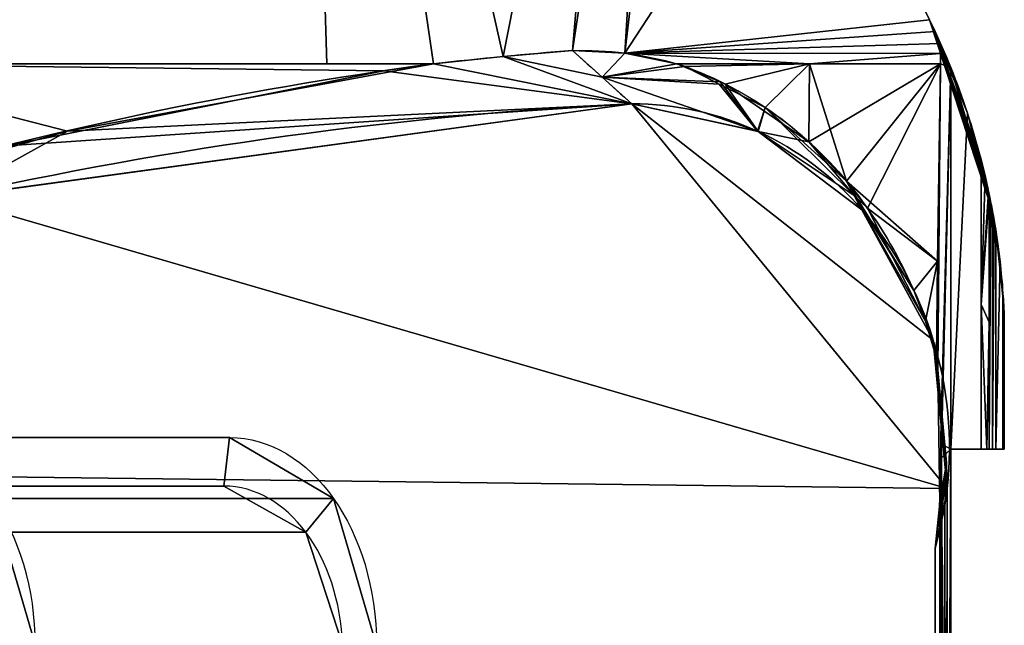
# Model space of a CAD drawing. Extents: x -164 to 115, y -163 to 163.
# Tile 12 of 14: x 54 to 115, y 41 to 79. Entities that reach past the tile are written whole.
import ezdxf

# ---------------------------------------------------------------- set-up
doc = ezdxf.new("R2010")
doc.units = 0
doc.header["$MEASUREMENT"] = 0
doc.layers.add('1', color=7, linetype='Continuous')

# ---------------------------------------------------------------- blocks, each defined once
blk = doc.blocks.new('UG_SURFACE_006')
at = {"layer": '1', "color": 253, "linetype": 'Continuous'}
blk.add_3dface([(111.890145, -52.30118, 8.905801), (111.890145, -52.30118, -8.905801), (111.890145, 52.30118, -8.905801), (111.890145, 52.30118, 8.905801)], dxfattribs=at)
blk = doc.blocks.new('UG_SURFACE_010')
at = {"layer": '1', "color": 253, "linetype": 'Continuous'}
for points in [[(112.93193, 73.331572, 8.905801), (111.890145, 76.179177, 8.905801), (111.890145, 52.30118, 8.905801)], [(111.890145, 52.30118, 8.905801), (113.78637, 52.30118, 8.905801), (113.78637, 70.422255, 8.905801), (112.93193, 73.331572, 8.905801)]]:
    blk.add_3dface(points, dxfattribs=at)
blk = doc.blocks.new('UG_SURFACE_012')
at = {"layer": '1', "color": 253, "linetype": 'Continuous'}
for points in [[(110.910676, 78.434989, -45.745067), (110.558145, 79.174563, -45.838069), (110.558145, 79.174563)], [(111.576848, 76.936923, 26.900053), (111.890145, 76.179177, 8.905801), (110.558145, 79.174563)], [(110.558145, 79.174563), (110.558145, 79.174563, 45.838069), (110.910676, 78.434989, 45.745067)], [(111.576848, 76.936923, 26.900053), (110.558145, 79.174563), (110.910676, 78.434989, 45.745067)], [(114.501789, 67.186058, 4.169823), (111.890145, 76.179177, -8.905801), (110.558145, 79.174563)], [(114.301503, 68.20979, 8.414397), (114.404507, 67.698479, 6.231417), (110.558145, 79.174563)], [(110.558145, 79.174563), (111.890145, 76.179177, 8.905801), (112.93193, 73.331572, 8.905801)], [(110.558145, 79.174563), (112.93193, 73.331572, 8.905801), (113.78637, 70.422255, 8.905801)], [(114.300504, 68.214633, 8.430398), (114.301503, 68.20979, 8.414397), (110.558145, 79.174563)], [(110.558145, 79.174563), (113.78637, 70.422255, 8.905801), (114.033625, 69.420844, 8.842665)], [(114.254206, 68.43517, 8.607081), (114.276238, 68.330862, 8.551279), (110.558145, 79.174563)], [(110.558145, 79.174563), (114.033625, 69.420844, 8.842665), (114.254206, 68.43517, 8.607081)], [(114.295281, 68.239771, 8.473552), (114.300504, 68.214633, 8.430398), (110.558145, 79.174563)], [(110.558145, 79.174563), (114.276238, 68.330862, 8.551279), (114.295281, 68.239771, 8.473552)], [(110.558145, 79.174563), (114.404507, 67.698479, 6.231417), (114.501789, 67.186058, 4.169823)], [(110.558145, 79.174563), (111.890145, 76.179177, -8.905801), (111.576848, 76.936923, -26.900053)], [(110.910676, 78.434989, -45.745067), (110.558145, 79.174563), (111.576848, 76.936923, -26.900053)], [(110.910676, 78.434989, 45.745067), (111.250281, 77.689044, 45.657083), (111.576848, 76.936923, 26.900053)], [(111.576848, 76.936923, -26.900053), (111.250281, 77.689044, -45.657083), (110.910676, 78.434989, -45.745067)], [(112.93193, 73.331572, -8.905801), (111.890145, 76.179177, -8.905801), (114.404507, 67.698479, -6.231417)], [(114.501789, 67.186058, -4.169823), (114.404507, 67.698479, -6.231417), (111.890145, 76.179177, -8.905801)], [(111.890145, 76.179177, -8.905801), (114.501789, 67.186058, 4.169823), (114.501789, 67.186058, -4.169823)], [(113.78637, 70.422255, -8.905801), (112.93193, 73.331572, -8.905801), (114.404507, 67.698479, -6.231417)], [(114.057414, 69.319159, -8.660099), (113.78637, 70.422255, -8.905801), (114.404507, 67.698479, -6.231417)], [(114.033625, 69.420844, -8.842665), (113.78637, 70.422255, -8.905801), (114.057414, 69.319159, -8.660099)], [(114.254206, 68.43517, -8.607081), (114.033625, 69.420844, -8.842665), (114.057414, 69.319159, -8.660099)], [(114.404507, 67.698479, -6.231417), (114.301503, 68.20979, -8.414397), (114.057414, 69.319159, -8.660099)], [(114.295281, 68.239771, -8.473552), (114.276238, 68.330862, -8.551279), (114.057414, 69.319159, -8.660099)], [(114.057414, 69.319159, -8.660099), (114.301503, 68.20979, -8.414397), (114.300504, 68.214633, -8.430398)], [(114.057414, 69.319159, -8.660099), (114.300504, 68.214633, -8.430398), (114.295281, 68.239771, -8.473552)], [(114.057414, 69.319159, -8.660099), (114.276238, 68.330862, -8.551279), (114.254206, 68.43517, -8.607081)], [(114.605203, 66.603415, -3.986399), (114.501789, 67.186058, -4.169823), (114.701211, 66.019505, 3.816108)], [(114.605203, 66.603415, 3.986399), (114.701211, 66.019505, 3.816108), (114.501789, 67.186058, -4.169823)], [(114.501789, 67.186058, -4.169823), (114.501789, 67.186058, 4.169823), (114.605203, 66.603415, 3.986399)], [(114.701211, 66.019505, 3.816108), (114.701211, 66.019505, -3.816108), (114.605203, 66.603415, -3.986399)], [(114.969909, 64.044826, -3.633565), (114.701211, 66.019505, -3.816108), (115.202717, 61.284561, -1.485731)], [(115.202717, 61.284561, 1.485731), (114.701211, 66.019505, -3.816108), (114.969909, 64.044826, 3.633565)], [(114.701211, 66.019505, -3.816108), (114.701211, 66.019505, 3.816108), (114.969909, 64.044826, 3.633565)], [(115.202717, 61.284561, -1.485731), (114.701211, 66.019505, -3.816108), (115.202717, 61.284561, 1.485731)], [(114.969909, 64.044826, 3.633565), (115.153953, 62.06046, 3.508531), (115.202717, 61.284561, 1.485731)], [(115.202717, 61.284561, -1.485731), (115.153953, 62.06046, -3.508531), (114.969909, 64.044826, -3.633565)], [(115.202717, 61.284561, 1.485731), (115.238532, 60.507957), (115.202717, 61.284561, -1.485731)]]:
    blk.add_3dface(points, dxfattribs=at)
blk = doc.blocks.new('UG_SURFACE_016')
at = {"layer": '1', "color": 253, "linetype": 'Continuous'}
for points in [[(56.634758, 72.2057, 68.038173), (79.525806, 76.414712, 57.818513), (40.278606, 76.414712, 67.095742)], [(40.278606, 76.414712, 67.095742), (41.644692, 67.976758, 74.388526), (56.634758, 72.2057, 68.038173)]]:
    blk.add_3dface(points, dxfattribs=at)
blk = doc.blocks.new('UG_SURFACE_036')
at = {"layer": '1', "color": 253, "linetype": 'Continuous'}
for points in [[(106.678955, 67.38165, 55.800211), (105.376519, 69.078587, 54.951917), (105.853409, 68.182662, 62.727235)], [(105.853409, 68.182662, 62.727235), (106.330305, 67.286715, 70.502549), (110.792644, 59.133202, 69.629237)], [(105.853409, 68.182662, 62.727235), (110.314086, 60.310453, 59.503488), (106.678955, 67.38165, 55.800211)], [(110.792644, 59.133202, 69.629237), (110.314086, 60.310453, 59.503488), (105.853409, 68.182662, 62.727235)], [(110.987611, 58.004282, 60.743794), (110.314086, 60.310453, 59.503488), (110.792644, 59.133202, 69.629237)], [(110.792644, 59.133202, 69.629237), (110.960647, 57.36066, 69.596358), (110.987611, 58.004282, 60.743794)], [(110.960647, 57.36066, 69.596358), (111.013956, 57.778515, 59.230637), (110.987611, 58.004282, 60.743794)], [(111.013956, 57.778515, 59.230637), (110.960647, 57.36066, 69.596358), (111.624852, 51.455751, 60.478818)], [(111.624852, 51.455751, 60.478818), (110.960647, 57.36066, 69.596358), (111.67337, 49.840752, 69.456875)], [(111.624852, 51.455751, 60.478818), (111.075796, 57.248574, 55.678807), (111.013956, 57.778515, 59.230637)], [(111.199871, 48.93313, 48.552297), (111.278772, 54.062579, 44.020452), (111.075796, 57.248574, 55.678807)], [(111.075796, 57.248574, 55.678807), (111.624852, 51.455751, 60.478818), (111.199871, 48.93313, 48.552297)], [(111.199871, 48.93313, 48.552297), (111.301735, 51.765185, 42.701818), (111.303963, 52.614883, 42.573549), (111.278772, 54.062579, 44.020452)], [(111.624852, 51.455751, 60.478818), (110.904329, 46.10138, 65.527298), (111.199871, 48.93313, 48.552297)], [(111.520186, 48.779957, 68.674132), (110.904329, 46.10138, 65.527298), (111.624852, 51.455751, 60.478818)], [(111.67337, 49.840752, 69.456875), (111.520186, 48.779957, 68.674132), (111.624852, 51.455751, 60.478818)]]:
    blk.add_3dface(points, dxfattribs=at)
blk = doc.blocks.new('UG_SURFACE_041')
at = {"layer": '1', "color": 253, "linetype": 'Continuous'}
for points in [[(113.78637, 52.30118, 8.905801), (111.890145, 52.30118, 8.905801), (114.501789, 52.30118, 4.169823)], [(114.501789, 52.30118, -4.169823), (111.890145, 52.30118, 8.905801), (111.890145, 52.30118, -8.905801)], [(114.501789, 52.30118, -4.169823), (111.890145, 52.30118, -8.905801), (113.78637, 52.30118, -8.905801)], [(111.890145, 52.30118, 8.905801), (114.501789, 52.30118, -4.169823), (114.501789, 52.30118, 4.169823)], [(113.78637, 52.30118, -8.905801), (114.142336, 52.30118, -8.763247), (114.301503, 52.30118, -8.414397), (114.501789, 52.30118, -4.169823)], [(114.501789, 52.30118, 4.169823), (114.301503, 52.30118, 8.414397), (114.142336, 52.30118, 8.763247), (113.78637, 52.30118, 8.905801)], [(114.701211, 52.30118, 3.816108), (114.501789, 52.30118, 4.169823), (114.701211, 52.30118, -3.816108)], [(114.501789, 52.30118, 4.169823), (114.501789, 52.30118, -4.169823), (114.701211, 52.30118, -3.816108)], [(115.238532, 52.30118), (115.153953, 52.30118, 3.508531), (114.701211, 52.30118, 3.816108)], [(114.701211, 52.30118, 3.816108), (114.701211, 52.30118, -3.816108), (115.153953, 52.30118, -3.508531), (115.238532, 52.30118)]]:
    blk.add_3dface(points, dxfattribs=at)
blk = doc.blocks.new('UG_SURFACE_046')
at = {"layer": '1', "color": 253, "linetype": 'Continuous'}
for points in [[(91.934152, 73.9206, 73.319986), (49.147654, 68.060108, 81.693634), (111.67337, 49.840752, 69.456875)], [(110.792644, 59.133202, 69.629237), (106.330305, 67.286715, 70.502549), (99.834062, 72.185032, 71.773916), (91.934152, 73.9206, 73.319986)], [(91.934152, 73.9206, 73.319986), (111.67337, 49.840752, 69.456875), (110.792644, 59.133202, 69.629237)], [(49.147654, 68.060108, 81.693634), (8.376658, 51.112629, 89.672826), (111.67337, 49.840752, 69.456875)], [(111.67337, -49.840752, 69.456875), (111.67337, 49.840752, 69.456875), (8.376658, 51.112629, 89.672826), (8.376658, -51.112629, 89.672826)]]:
    blk.add_3dface(points, dxfattribs=at)
blk = doc.blocks.new('UG_SURFACE_050')
at = {"layer": '1', "color": 253, "linetype": 'Continuous'}
for points in [[(90.080932, 75.584002, 64.069852), (88.226311, 77.247322, 54.819986), (83.890207, 76.865949, 56.3462)], [(91.934152, 73.9206, 73.319986), (79.525806, 76.414712, 57.818513), (56.634758, 72.2057, 68.038173)], [(91.934152, 73.9206, 73.319986), (83.890207, 76.865949, 56.3462), (79.525806, 76.414712, 57.818513)], [(83.890207, 76.865949, 56.3462), (91.934152, 73.9206, 73.319986), (90.080932, 75.584002, 64.069852)], [(56.634758, 72.2057, 68.038173), (49.181972, 68.064809, 81.686914), (91.934152, 73.9206, 73.319986)], [(56.634758, 72.2057, 68.038173), (47.001895, 69.488116, 72.119012), (49.181972, 68.064809, 81.686914)]]:
    blk.add_3dface(points, dxfattribs=at)
blk = doc.blocks.new('UG_SURFACE_053')
at = {"layer": '1', "color": 253, "linetype": 'Continuous'}
for points in [[(115.153953, 52.30118, -3.508531), (115.153953, 62.06046, -3.508531), (115.202717, 61.284561, -1.485731)], [(115.202717, 61.284561, -1.485731), (115.238532, 60.507957), (115.238532, 52.30118), (115.153953, 52.30118, -3.508531)]]:
    blk.add_3dface(points, dxfattribs=at)
blk = doc.blocks.new('UG_SURFACE_058')
at = {"layer": '1', "color": 253, "linetype": 'Continuous'}
for points in [[(111.67337, 49.840752, -69.456875), (49.147654, 68.060108, -81.693634), (91.934152, 73.9206, -73.319986)], [(110.792644, 59.133202, -69.629237), (111.67337, 49.840752, -69.456875), (91.934152, 73.9206, -73.319986)], [(91.934152, 73.9206, -73.319986), (99.834062, 72.185032, -71.773916), (106.330305, 67.286715, -70.502549), (110.792644, 59.133202, -69.629237)], [(111.67337, 49.840752, -69.456875), (8.376658, 51.112629, -89.672826), (49.147654, 68.060108, -81.693634)], [(111.67337, 49.840752, -69.456875), (111.67337, -49.840752, -69.456875), (8.376658, -51.112629, -89.672826), (8.376658, 51.112629, -89.672826)]]:
    blk.add_3dface(points, dxfattribs=at)
blk = doc.blocks.new('UG_SURFACE_060')
at = {"layer": '1', "color": 253, "linetype": 'Continuous'}
for points in [[(111.520186, 48.779957, 68.674132), (111.67337, 49.840752, 69.456875), (111.67337, -49.840752, 69.456875)], [(111.252628, -47.441278, 67.306988), (110.904329, -46.10138, 65.527298), (110.904329, 46.10138, 65.527298), (111.520186, 48.779957, 68.674132)], [(111.520186, 48.779957, 68.674132), (111.67337, -49.840752, 69.456875), (111.252628, -47.441278, 67.306988)]]:
    blk.add_3dface(points, dxfattribs=at)
blk = doc.blocks.new('UG_SURFACE_061')
at = {"layer": '1', "color": 253, "linetype": 'Continuous'}
for points in [[(103.042349, 76.414712, 49.247168), (94.743818, 76.414712, 52.506831), (95.252134, 76.239899, 52.485697)], [(95.252134, 76.239899, 52.485697), (100.280084, 73.679693, 52.970663), (103.042349, 76.414712, 49.247168)], [(103.042349, 76.414712, 49.247168), (100.280084, 73.679693, 52.970663), (105.376519, 69.078587, 54.951917)], [(105.376519, 69.078587, 54.951917), (111.248463, 76.414712, 45.761403), (103.042349, 76.414712, 49.247168)], [(111.248463, 76.414712, 45.761403), (105.376519, 69.078587, 54.951917), (106.678955, 67.38165, 55.800211)], [(111.061081, 64.062789, 56.524001), (111.248463, 76.414712, 45.761403), (106.678955, 67.38165, 55.800211)], [(106.678955, 67.38165, 55.800211), (110.314086, 60.310453, 59.503488), (111.061081, 64.062789, 56.524001)], [(110.314086, 60.310453, 59.503488), (110.987611, 58.004282, 60.743794), (111.061081, 64.062789, 56.524001)]]:
    blk.add_3dface(points, dxfattribs=at)
blk = doc.blocks.new('UG_SURFACE_066')
at = {"layer": '1', "color": 253, "linetype": 'Continuous'}
for points in [[(91.509476, 77.090807, 53.653654), (88.226311, 77.247322, 54.819986), (90.080932, 75.584002, 64.069852)], [(94.743818, 76.414712, 52.506831), (91.509476, 77.090807, 53.653654), (90.080932, 75.584002, 64.069852)], [(90.080932, 75.584002, 64.069852), (95.252134, 76.239899, 52.485697), (94.743818, 76.414712, 52.506831)], [(90.080932, 75.584002, 64.069852), (97.408049, 75.142123, 52.693643), (95.252134, 76.239899, 52.485697)], [(90.080932, 75.584002, 64.069852), (91.934152, 73.9206, 73.319986), (99.803373, 72.191775, 71.779922)], [(99.803373, 72.191775, 71.779922), (97.408049, 75.142123, 52.693643), (90.080932, 75.584002, 64.069852)], [(100.280084, 73.679693, 52.970663), (97.408049, 75.142123, 52.693643), (99.803373, 72.191775, 71.779922)], [(100.280084, 73.679693, 52.970663), (99.803373, 72.191775, 71.779922), (99.834062, 72.185032, 71.773916)], [(100.280084, 73.679693, 52.970663), (99.834062, 72.185032, 71.773916), (105.853409, 68.182662, 62.727235)], [(105.853409, 68.182662, 62.727235), (105.376519, 69.078587, 54.951917), (100.280084, 73.679693, 52.970663)], [(99.834062, 72.185032, 71.773916), (106.330305, 67.286715, 70.502549), (105.853409, 68.182662, 62.727235)]]:
    blk.add_3dface(points, dxfattribs=at)
blk = doc.blocks.new('UG_SURFACE_072')
at = {"layer": '1', "color": 253, "linetype": 'Continuous'}
blk.add_3dface([(52.509438, 40.018868, -202.232897), (50.199531, 47.107443, -199.922979), (51.93023, 49.224682, -201.653689), (54.625075, 40.023901, -204.348534)], dxfattribs=at)
blk = doc.blocks.new('UG_SURFACE_074')
at = {"layer": '1', "color": 253, "linetype": 'Continuous'}
for points in [[(76.434836, 75.979747, -59.210591), (52.811921, 71.280383, -69.707535), (40.278606, 76.414712, -67.095742)], [(40.278606, 76.414712, -67.095742), (79.525806, 76.414712, -57.818513), (76.434836, 75.979747, -59.210591)]]:
    blk.add_3dface(points, dxfattribs=at)
blk = doc.blocks.new('UG_SURFACE_077')
at = {"layer": '1', "color": 253, "linetype": 'Continuous'}
for points in [[(105.853409, 68.182662, -62.727235), (105.376519, 69.078587, -54.951917), (109.573647, 62.232606, -58.479391)], [(109.573647, 62.232606, -58.479391), (110.314086, 60.310453, -59.503488), (105.853409, 68.182662, -62.727235)], [(105.853409, 68.182662, -62.727235), (110.314086, 60.310453, -59.503488), (110.792644, 59.133202, -69.629237)], [(110.792644, 59.133202, -69.629237), (106.330305, 67.286715, -70.502549), (105.853409, 68.182662, -62.727235)], [(110.792644, 59.133202, -69.629237), (110.314086, 60.310453, -59.503488), (110.987611, 58.004282, -60.743794)], [(110.987611, 58.004282, -60.743794), (110.960647, 57.36066, -69.596358), (110.792644, 59.133202, -69.629237)], [(110.987611, 58.004282, -60.743794), (111.013956, 57.778515, -59.230637), (110.960647, 57.36066, -69.596358)], [(111.624852, 51.455751, -60.478818), (110.960647, 57.36066, -69.596358), (111.013956, 57.778515, -59.230637)], [(111.67337, 49.840752, -69.456875), (110.960647, 57.36066, -69.596358), (111.624852, 51.455751, -60.478818)], [(111.013956, 57.778515, -59.230637), (111.075796, 57.248574, -55.678807), (111.624852, 51.455751, -60.478818)], [(111.199871, 48.93313, -48.552297), (111.624852, 51.455751, -60.478818), (111.075796, 57.248574, -55.678807)], [(111.075796, 57.248574, -55.678807), (111.278772, 54.062579, -44.020452), (111.199871, 48.93313, -48.552297)], [(111.278772, 54.062579, -44.020452), (111.303963, 52.614883, -42.573549), (111.301735, 51.765185, -42.701818), (111.199871, 48.93313, -48.552297)], [(111.624852, 51.455751, -60.478818), (110.904329, 46.10138, -65.527298), (111.252628, 47.441278, -67.306988)], [(111.199871, 48.93313, -48.552297), (110.904329, 46.10138, -65.527298), (111.624852, 51.455751, -60.478818)], [(111.624852, 51.455751, -60.478818), (111.252628, 47.441278, -67.306988), (111.67337, 49.840752, -69.456875)]]:
    blk.add_3dface(points, dxfattribs=at)
blk = doc.blocks.new('UG_SURFACE_081')
at = {"layer": '1', "color": 253, "linetype": 'Continuous'}
for points in [[(60.519248, 143.229425, 55.244952), (30.285463, 143.229425, 60.785506), (31.637155, 76.414712, 69.1384)], [(31.637155, 76.414712, 69.1384), (67.995183, 136.49863, 54.277547), (60.519248, 143.229425, 55.244952)], [(71.125329, 133.680463, 53.657923), (67.995183, 136.49863, 54.277547), (31.637155, 76.414712, 69.1384)], [(31.637155, 76.414712, 69.1384), (72.849892, 76.414712, 59.396565), (71.125329, 133.680463, 53.657923)], [(91.480531, 115.354076, 49.628533), (71.125329, 133.680463, 53.657923), (83.890207, 76.865949, 56.3462)], [(79.525806, 76.414712, 57.818513), (83.890207, 76.865949, 56.3462), (71.125329, 133.680463, 53.657923)], [(71.125329, 133.680463, 53.657923), (72.849892, 76.414712, 59.396565), (79.525806, 76.414712, 57.818513)], [(83.890207, 76.865949, 56.3462), (88.226311, 77.247322, 54.819986), (91.480531, 115.354076, 49.628533)], [(93.678035, 112.980075, 49.116809), (91.480531, 115.354076, 49.628533), (88.226311, 77.247322, 54.819986)], [(88.226311, 77.247322, 54.819986), (91.509476, 77.090807, 53.653654), (93.678035, 112.980075, 49.116809)], [(95.421135, 110.225044, 48.80337), (93.678035, 112.980075, 49.116809), (91.509476, 77.090807, 53.653654)], [(91.509476, 77.090807, 53.653654), (102.999479, 94.679616, 47.582354), (95.421135, 110.225044, 48.80337)], [(110.558145, 79.174563, 45.838069), (102.999479, 94.679616, 47.582354), (91.509476, 77.090807, 53.653654)], [(110.910676, 78.434989, 45.745067), (110.558145, 79.174563, 45.838069), (91.509476, 77.090807, 53.653654)], [(111.250281, 77.689044, 45.657083), (110.910676, 78.434989, 45.745067), (91.509476, 77.090807, 53.653654)], [(91.509476, 77.090807, 53.653654), (111.249365, 77.051915, 45.709528), (111.250281, 77.689044, 45.657083)], [(103.042349, 76.414712, 49.247168), (111.249365, 77.051915, 45.709528), (91.509476, 77.090807, 53.653654)], [(91.509476, 77.090807, 53.653654), (94.743818, 76.414712, 52.506831), (103.042349, 76.414712, 49.247168)], [(103.042349, 76.414712, 49.247168), (111.248463, 76.414712, 45.761403), (111.249365, 77.051915, 45.709528)]]:
    blk.add_3dface(points, dxfattribs=at)
blk = doc.blocks.new('UG_SURFACE_082')
at = {"layer": '1', "color": 253, "linetype": 'Continuous'}
for points in [[(97.780004, 75.150028, -52.569155), (94.743818, 76.414712, -52.506831), (103.042349, 76.414712, -49.247168)], [(103.01733, 71.532033, -53.812806), (97.780004, 75.150028, -52.569155), (103.042349, 76.414712, -49.247168)], [(103.042349, 76.414712, -49.247168), (111.248463, 76.414712, -45.761403), (103.01733, 71.532033, -53.812806)], [(105.376519, 69.078587, -54.951917), (103.01733, 71.532033, -53.812806), (111.248463, 76.414712, -45.761403)], [(105.376519, 69.078587, -54.951917), (111.248463, 76.414712, -45.761403), (111.061081, 64.062789, -56.524001)], [(111.061081, 64.062789, -56.524001), (109.573647, 62.232606, -58.479391), (105.376519, 69.078587, -54.951917)], [(110.314086, 60.310453, -59.503488), (109.573647, 62.232606, -58.479391), (111.061081, 64.062789, -56.524001)], [(111.061081, 64.062789, -56.524001), (110.987611, 58.004282, -60.743794), (110.314086, 60.310453, -59.503488)]]:
    blk.add_3dface(points, dxfattribs=at)
blk = doc.blocks.new('UG_SURFACE_092')
at = {"layer": '1', "color": 253, "linetype": 'Continuous'}
for points in [[(114.404507, 67.698479, 6.231417), (114.301503, 68.20979, 8.414397), (114.301503, 52.30118, 8.414397)], [(114.301503, 52.30118, 8.414397), (114.501789, 52.30118, 4.169823), (114.501789, 67.186058, 4.169823), (114.404507, 67.698479, 6.231417)]]:
    blk.add_3dface(points, dxfattribs=at)
blk = doc.blocks.new('UG_SURFACE_103')
at = {"layer": '1', "color": 253, "linetype": 'Continuous'}
for points in [[(111.890145, 52.30118, -8.905801), (111.890145, 76.179177, -8.905801), (112.93193, 73.331572, -8.905801)], [(112.93193, 73.331572, -8.905801), (113.78637, 70.422255, -8.905801), (113.78637, 52.30118, -8.905801), (111.890145, 52.30118, -8.905801)]]:
    blk.add_3dface(points, dxfattribs=at)
blk = doc.blocks.new('UG_SURFACE_116')
at = {"layer": '1', "color": 253, "linetype": 'Continuous'}
for points in [[(111.890145, 76.179177, 8.905801), (111.576848, 76.936923, 26.900053), (111.250281, 77.689044, 45.657083), (111.249365, 77.051915, 45.709528)], [(111.249365, 77.051915, 45.709528), (111.248463, 76.414712, 45.761403), (111.890145, 76.179177, 8.905801)], [(111.248463, 76.414712, 45.761403), (111.061081, 64.062789, 56.524001), (110.987611, 58.004282, 60.743794), (111.075796, 57.248574, 55.678807)], [(111.075796, 57.248574, 55.678807), (111.278772, 54.062579, 44.020452), (111.890145, 76.179177, 8.905801), (111.248463, 76.414712, 45.761403)], [(111.278772, 54.062579, 44.020452), (111.303963, 52.614883, 42.573549), (111.890145, 76.179177, 8.905801)], [(111.890145, 52.30118, 8.905801), (111.890145, 76.179177, 8.905801), (111.303963, 52.614883, 42.573549)], [(111.303963, 52.614883, 42.573549), (111.301735, 51.765185, 42.701818), (111.890145, -52.30118, 8.905801), (111.890145, 52.30118, 8.905801)], [(111.199871, -48.93313, 48.552297), (111.301735, -51.765185, 42.701818), (111.890145, -52.30118, 8.905801), (111.301735, 51.765185, 42.701818)], [(111.199871, -48.93313, 48.552297), (111.301735, 51.765185, 42.701818), (111.199871, 48.93313, 48.552297)], [(111.199871, 48.93313, 48.552297), (110.904329, 46.10138, 65.527298), (110.904329, -46.10138, 65.527298), (111.199871, -48.93313, 48.552297)]]:
    blk.add_3dface(points, dxfattribs=at)
blk = doc.blocks.new('UG_SURFACE_118')
at = {"layer": '1', "color": 253, "linetype": 'Continuous'}
blk.add_3dface([(-0.403821, 53.035766, -127.974495), (6.683499, 53.035766, -113.716662), (66.769443, 53.035766, -173.802614), (45.424297, 53.035766, -195.147753)], dxfattribs=at)
blk = doc.blocks.new('UG_SURFACE_121')
at = {"layer": '1', "color": 253, "linetype": 'Continuous'}
for points in [[(111.249365, 77.051915, -45.709528), (111.250281, 77.689044, -45.657083), (111.576848, 76.936923, -26.900053), (111.890145, 76.179177, -8.905801)], [(111.890145, 76.179177, -8.905801), (111.248463, 76.414712, -45.761403), (111.249365, 77.051915, -45.709528)], [(111.075796, 57.248574, -55.678807), (110.987611, 58.004282, -60.743794), (111.061081, 64.062789, -56.524001), (111.248463, 76.414712, -45.761403)], [(111.248463, 76.414712, -45.761403), (111.890145, 76.179177, -8.905801), (111.278772, 54.062579, -44.020452), (111.075796, 57.248574, -55.678807)], [(111.890145, 76.179177, -8.905801), (111.303963, 52.614883, -42.573549), (111.278772, 54.062579, -44.020452)], [(111.890145, 76.179177, -8.905801), (111.890145, 52.30118, -8.905801), (111.301735, 51.765185, -42.701818), (111.303963, 52.614883, -42.573549)], [(111.199871, 48.93313, -48.552297), (111.301735, 51.765185, -42.701818), (111.890145, 52.30118, -8.905801), (111.301735, -51.765185, -42.701818)], [(111.303963, -52.614883, -42.573549), (111.301735, -51.765185, -42.701818), (111.890145, 52.30118, -8.905801), (111.890145, -52.30118, -8.905801)], [(111.199871, -48.93313, -48.552297), (110.904329, -46.10138, -65.527298), (110.904329, 46.10138, -65.527298), (111.199871, 48.93313, -48.552297)], [(111.199871, 48.93313, -48.552297), (111.301735, -51.765185, -42.701818), (111.199871, -48.93313, -48.552297)]]:
    blk.add_3dface(points, dxfattribs=at)
blk = doc.blocks.new('UG_SURFACE_123')
at = {"layer": '1', "color": 253, "linetype": 'Continuous'}
for points in [[(114.605203, 66.603415, 3.986399), (114.501789, 67.186058, 4.169823), (114.501789, 52.30118, 4.169823)], [(114.501789, 52.30118, 4.169823), (114.701211, 52.30118, 3.816108), (114.701211, 66.019505, 3.816108), (114.605203, 66.603415, 3.986399)]]:
    blk.add_3dface(points, dxfattribs=at)
blk = doc.blocks.new('UG_SURFACE_131')
at = {"layer": '1', "color": 253, "linetype": 'Continuous'}
for points in [[(83.890207, 76.865949, -56.3462), (88.226311, 77.247322, -54.819986), (90.080932, 75.584002, -64.069852)], [(91.934152, 73.9206, -73.319986), (76.434836, 75.979747, -59.210591), (79.525806, 76.414712, -57.818513)], [(79.525806, 76.414712, -57.818513), (83.890207, 76.865949, -56.3462), (91.934152, 73.9206, -73.319986)], [(90.080932, 75.584002, -64.069852), (91.934152, 73.9206, -73.319986), (83.890207, 76.865949, -56.3462)], [(52.811921, 71.280383, -69.707535), (76.434836, 75.979747, -59.210591), (91.934152, 73.9206, -73.319986)], [(91.934152, 73.9206, -73.319986), (49.181972, 68.064809, -81.686914), (52.811921, 71.280383, -69.707535)]]:
    blk.add_3dface(points, dxfattribs=at)
blk = doc.blocks.new('UG_SURFACE_138')
at = {"layer": '1', "color": 253, "linetype": 'Continuous'}
for points in [[(66.418648, 50.000001, -173.451811), (45.073502, 50.000001, -194.796965), (50.199531, 47.107443, -199.922979), (71.544677, 47.107443, -178.57784)], [(71.544677, 47.107443, -178.57784), (50.199531, 47.107443, -199.922979), (52.509438, 40.018868, -202.232897), (73.854588, 40.018868, -180.887744)]]:
    blk.add_3dface(points, dxfattribs=at)
blk = doc.blocks.new('UG_SURFACE_141')
at = {"layer": '1', "color": 253, "linetype": 'Continuous'}
for points in [[(111.520186, -48.779957, -68.674132), (111.67337, 49.840752, -69.456875), (111.252628, 47.441278, -67.306988)], [(111.520186, -48.779957, -68.674132), (111.67337, -49.840752, -69.456875), (111.67337, 49.840752, -69.456875)], [(111.252628, 47.441278, -67.306988), (110.904329, 46.10138, -65.527298), (110.904329, -46.10138, -65.527298), (111.520186, -48.779957, -68.674132)]]:
    blk.add_3dface(points, dxfattribs=at)
blk = doc.blocks.new('UG_SURFACE_151')
at = {"layer": '1', "color": 253, "linetype": 'Continuous'}
for points in [[(114.033625, 69.420844, 8.842665), (113.78637, 70.422255, 8.905801), (113.78637, 61.361715, 8.905801)], [(113.78637, 61.361715, 8.905801), (114.254206, 68.43517, 8.607081), (114.033625, 69.420844, 8.842665)], [(114.276238, 68.330862, 8.551279), (114.254206, 68.43517, 8.607081), (113.78637, 61.361715, 8.905801)], [(113.78637, 61.361715, 8.905801), (114.295281, 68.239771, 8.473552), (114.276238, 68.330862, 8.551279)], [(114.300504, 68.214633, 8.430398), (114.295281, 68.239771, 8.473552), (113.78637, 61.361715, 8.905801)], [(114.301503, 68.20979, 8.414397), (114.300504, 68.214633, 8.430398), (113.78637, 61.361715, 8.905801)], [(113.78637, 61.361715, 8.905801), (114.301503, 60.255483, 8.414397), (114.301503, 68.20979, 8.414397)], [(114.301503, 60.255483, 8.414397), (113.78637, 61.361715, 8.905801), (114.142336, 52.30118, 8.763247)], [(113.78637, 61.361715, 8.905801), (113.78637, 52.30118, 8.905801), (114.142336, 52.30118, 8.763247)], [(114.142336, 52.30118, 8.763247), (114.301503, 52.30118, 8.414397), (114.301503, 60.255483, 8.414397)]]:
    blk.add_3dface(points, dxfattribs=at)
blk = doc.blocks.new('UG_SURFACE_154')
at = {"layer": '1', "color": 253, "linetype": 'Continuous'}
for points in [[(113.78637, 61.361715, -8.905801), (113.78637, 70.422255, -8.905801), (114.033625, 69.420844, -8.842665)], [(114.033625, 69.420844, -8.842665), (114.254206, 68.43517, -8.607081), (113.78637, 61.361715, -8.905801)], [(113.78637, 61.361715, -8.905801), (114.254206, 68.43517, -8.607081), (114.276238, 68.330862, -8.551279)], [(114.276238, 68.330862, -8.551279), (114.295281, 68.239771, -8.473552), (113.78637, 61.361715, -8.905801)], [(113.78637, 61.361715, -8.905801), (114.295281, 68.239771, -8.473552), (114.300504, 68.214633, -8.430398)], [(113.78637, 61.361715, -8.905801), (114.300504, 68.214633, -8.430398), (114.301503, 68.20979, -8.414397)], [(114.301503, 68.20979, -8.414397), (114.301503, 60.255483, -8.414397), (113.78637, 61.361715, -8.905801)], [(114.142336, 52.30118, -8.763247), (113.78637, 52.30118, -8.905801), (113.78637, 61.361715, -8.905801)], [(114.142336, 52.30118, -8.763247), (113.78637, 61.361715, -8.905801), (114.301503, 60.255483, -8.414397)], [(114.301503, 60.255483, -8.414397), (114.301503, 52.30118, -8.414397), (114.142336, 52.30118, -8.763247)]]:
    blk.add_3dface(points, dxfattribs=at)
blk = doc.blocks.new('UG_SURFACE_156')
at = {"layer": '1', "color": 253, "linetype": 'Continuous'}
for points in [[(114.969909, 64.044826, 3.633565), (114.701211, 66.019505, 3.816108), (114.701211, 52.30118, 3.816108)], [(114.701211, 52.30118, 3.816108), (115.153953, 52.30118, 3.508531), (115.153953, 62.06046, 3.508531), (114.969909, 64.044826, 3.633565)]]:
    blk.add_3dface(points, dxfattribs=at)
blk = doc.blocks.new('UG_SURFACE_167')
at = {"layer": '1', "color": 253, "linetype": 'Continuous'}
for points in [[(-14.58149, 50.000001, -110.296816), (-15.606617, 50.000001, -112.77169), (45.073502, 50.000001, -194.796965), (66.418648, 50.000001, -173.451811)], [(66.418648, 50.000001, -173.451811), (-7.408917, 50.000001, -99.624246), (-15.606617, 50.000001, -107.821949), (-14.58149, 50.000001, -110.296816)]]:
    blk.add_3dface(points, dxfattribs=at)
blk = doc.blocks.new('UG_SURFACE_173')
at = {"layer": '1', "color": 253, "linetype": 'Continuous'}
for points in [[(-7.408917, 50.000001, -99.624246), (66.418648, 50.000001, -173.451811), (66.769443, 53.035766, -173.802614), (6.683499, 53.035766, -113.716662)], [(66.418648, 50.000001, -173.451811), (71.544677, 47.107443, -178.57784), (73.27538, 49.224682, -180.308536), (66.769443, 53.035766, -173.802614)], [(75.970225, 40.023901, -183.003381), (73.27538, 49.224682, -180.308536), (71.544677, 47.107443, -178.57784), (73.854588, 40.018868, -180.887744)]]:
    blk.add_3dface(points, dxfattribs=at)
blk = doc.blocks.new('UG_SURFACE_178')
at = {"layer": '1', "color": 253, "linetype": 'Continuous'}
for points in [[(90.080932, 75.584002, -64.069852), (88.226311, 77.247322, -54.819986), (91.509476, 77.090807, -53.653654)], [(90.080932, 75.584002, -64.069852), (91.509476, 77.090807, -53.653654), (94.743818, 76.414712, -52.506831)], [(94.743818, 76.414712, -52.506831), (97.45957, 75.283505, -52.562576), (90.080932, 75.584002, -64.069852)], [(90.080932, 75.584002, -64.069852), (97.45957, 75.283505, -52.562576), (99.803373, 72.191775, -71.779922)], [(99.803373, 72.191775, -71.779922), (91.934152, 73.9206, -73.319986), (90.080932, 75.584002, -64.069852)], [(99.834062, 72.185032, -71.773916), (99.803373, 72.191775, -71.779922), (97.45957, 75.283505, -52.562576)], [(99.834062, 72.185032, -71.773916), (97.45957, 75.283505, -52.562576), (97.780004, 75.150028, -52.569155)], [(97.780004, 75.150028, -52.569155), (103.01733, 71.532033, -53.812806), (99.834062, 72.185032, -71.773916)], [(105.853409, 68.182662, -62.727235), (106.330305, 67.286715, -70.502549), (99.834062, 72.185032, -71.773916)], [(105.853409, 68.182662, -62.727235), (99.834062, 72.185032, -71.773916), (103.01733, 71.532033, -53.812806)], [(103.01733, 71.532033, -53.812806), (105.376519, 69.078587, -54.951917), (105.853409, 68.182662, -62.727235)]]:
    blk.add_3dface(points, dxfattribs=at)
blk = doc.blocks.new('UG_SURFACE_182')
at = {"layer": '1', "color": 253, "linetype": 'Continuous'}
for points in [[(31.637155, 76.414712, -69.1384), (30.285463, 143.229425, -60.785506), (60.519248, 143.229425, -55.244952)], [(60.519248, 143.229425, -55.244952), (67.995183, 136.49863, -54.277547), (31.637155, 76.414712, -69.1384)], [(31.637155, 76.414712, -69.1384), (67.995183, 136.49863, -54.277547), (71.125329, 133.680463, -53.657923)], [(71.125329, 133.680463, -53.657923), (72.849892, 76.414712, -59.396565), (31.637155, 76.414712, -69.1384)], [(79.525806, 76.414712, -57.818513), (72.849892, 76.414712, -59.396565), (71.125329, 133.680463, -53.657923)], [(83.890207, 76.865949, -56.3462), (71.125329, 133.680463, -53.657923), (91.480531, 115.354076, -49.628533)], [(71.125329, 133.680463, -53.657923), (83.890207, 76.865949, -56.3462), (79.525806, 76.414712, -57.818513)], [(91.480531, 115.354076, -49.628533), (88.226311, 77.247322, -54.819986), (83.890207, 76.865949, -56.3462)], [(88.226311, 77.247322, -54.819986), (91.480531, 115.354076, -49.628533), (93.678035, 112.980075, -49.116809)], [(93.678035, 112.980075, -49.116809), (91.509476, 77.090807, -53.653654), (88.226311, 77.247322, -54.819986)], [(91.509476, 77.090807, -53.653654), (93.678035, 112.980075, -49.116809), (95.421135, 110.225044, -48.80337)], [(95.421135, 110.225044, -48.80337), (102.999479, 94.679616, -47.582354), (91.509476, 77.090807, -53.653654)], [(91.509476, 77.090807, -53.653654), (102.999479, 94.679616, -47.582354), (110.558145, 79.174563, -45.838069)], [(91.509476, 77.090807, -53.653654), (110.558145, 79.174563, -45.838069), (110.910676, 78.434989, -45.745067)], [(91.509476, 77.090807, -53.653654), (110.910676, 78.434989, -45.745067), (111.250281, 77.689044, -45.657083)], [(111.250281, 77.689044, -45.657083), (111.249365, 77.051915, -45.709528), (91.509476, 77.090807, -53.653654)], [(103.042349, 76.414712, -49.247168), (94.743818, 76.414712, -52.506831), (91.509476, 77.090807, -53.653654)], [(91.509476, 77.090807, -53.653654), (111.249365, 77.051915, -45.709528), (103.042349, 76.414712, -49.247168)], [(111.249365, 77.051915, -45.709528), (111.248463, 76.414712, -45.761403), (103.042349, 76.414712, -49.247168)]]:
    blk.add_3dface(points, dxfattribs=at)
blk = doc.blocks.new('UG_SURFACE_188')
at = {"layer": '1', "color": 253, "linetype": 'Continuous'}
for points in [[(114.301503, 52.30118, -8.414397), (114.301503, 68.20979, -8.414397), (114.404507, 67.698479, -6.231417)], [(114.404507, 67.698479, -6.231417), (114.501789, 67.186058, -4.169823), (114.501789, 52.30118, -4.169823), (114.301503, 52.30118, -8.414397)]]:
    blk.add_3dface(points, dxfattribs=at)
blk = doc.blocks.new('UG_SURFACE_190')
at = {"layer": '1', "color": 253, "linetype": 'Continuous'}
for points in [[(115.202717, 61.284561, 1.485731), (115.153953, 62.06046, 3.508531), (115.153953, 52.30118, 3.508531)], [(115.153953, 52.30118, 3.508531), (115.238532, 52.30118), (115.238532, 60.507957), (115.202717, 61.284561, 1.485731)]]:
    blk.add_3dface(points, dxfattribs=at)
blk = doc.blocks.new('UG_SURFACE_193')
at = {"layer": '1', "color": 253, "linetype": 'Continuous'}
for points in [[(102.999479, 94.679616, -47.582354), (95.421135, 110.225044, -48.80337), (95.421135, 110.225044, 48.80337), (102.999479, 94.679616, 47.582354)], [(102.999479, 94.679616, 47.582354), (110.558145, 79.174563, 45.838069), (110.558145, 79.174563, -45.838069), (102.999479, 94.679616, -47.582354)]]:
    blk.add_3dface(points, dxfattribs=at)
blk = doc.blocks.new('UG_SURFACE_198')
at = {"layer": '1', "color": 253, "linetype": 'Continuous'}
for points in [[(114.701211, 52.30118, -3.816108), (114.701211, 66.019505, -3.816108), (114.969909, 64.044826, -3.633565)], [(114.969909, 64.044826, -3.633565), (115.153953, 62.06046, -3.508531), (115.153953, 52.30118, -3.508531), (114.701211, 52.30118, -3.816108)]]:
    blk.add_3dface(points, dxfattribs=at)
blk = doc.blocks.new('UG_SURFACE_206')
at = {"layer": '1', "color": 253, "linetype": 'Continuous'}
for points in [[(73.27538, 49.224682, -180.308536), (51.93023, 49.224682, -201.653689), (45.424297, 53.035766, -195.147753), (66.769443, 53.035766, -173.802614)], [(75.970225, 40.023901, -183.003381), (54.625075, 40.023901, -204.348534), (51.93023, 49.224682, -201.653689), (73.27538, 49.224682, -180.308536)]]:
    blk.add_3dface(points, dxfattribs=at)
blk = doc.blocks.new('UG_SURFACE_218')
at = {"layer": '1', "color": 253, "linetype": 'Continuous'}
for points in [[(114.501789, 52.30118, -4.169823), (114.501789, 67.186058, -4.169823), (114.605203, 66.603415, -3.986399)], [(114.605203, 66.603415, -3.986399), (114.701211, 66.019505, -3.816108), (114.701211, 52.30118, -3.816108), (114.501789, 52.30118, -4.169823)]]:
    blk.add_3dface(points, dxfattribs=at)

msp = doc.modelspace()

# ---------------------------------------------------------------- linework, layer by layer
at = {"layer": '1', "color": 43, "linetype": 'Continuous'}
for p, q in [((111.89, 52.301, 8.906), (111.89, 76.179, 8.906)), ((111.89, 52.301, -8.906), (111.89, 76.179, -8.906)), ((113.786, 52.301, 8.906), (113.786, 70.422, 8.906)), ((113.786, 52.301, -8.906), (113.786, 70.422, -8.906)), ((114.302, 52.301, -8.414), (114.302, 68.21, -8.414)), ((114.302, 52.301, 8.414), (114.302, 68.21, 8.414)), ((114.502, 52.301, 4.17), (114.502, 67.186, 4.17)), ((114.502, 52.301, -4.17), (114.502, 67.186, -4.17)), ((114.701, 52.301, 3.816), (114.701, 66.02, 3.816)), ((114.701, 52.301, -3.816), (114.701, 66.02, -3.816)), ((115.154, 52.301, -3.509), (115.154, 62.06, -3.509)), ((115.154, 52.301, 3.509), (115.154, 62.06, 3.509)), ((115.239, 52.301), (115.239, 60.508)), ((6.683, 53.036, -113.717), (66.769, 53.036, -173.803)), ((45.424, 53.036, -195.148), (66.769, 53.036, -173.803)), ((113.786, 52.301, 8.906), (111.89, 52.301, 8.906)), ((111.89, -52.301, 8.906), (111.89, 52.301, 8.906)), ((113.786, 52.301, -8.906), (111.89, 52.301, -8.906)), ((111.89, 52.301, 8.906), (111.89, 52.301, -8.906)), ((111.89, -52.301, -8.906), (111.89, 52.301, -8.906)), ((114.502, 52.301, -4.17), (114.302, 52.301, -8.414)), ((114.502, 52.301, 4.17), (114.302, 52.301, 8.414)), ((114.701, 52.301, 3.816), (114.502, 52.301, 4.17)), ((114.701, 52.301, -3.816), (114.502, 52.301, -4.17)), ((115.154, 52.301, -3.509), (114.701, 52.301, -3.816)), ((115.154, 52.301, 3.509), (114.701, 52.301, 3.816)), ((115.239, 52.301), (115.154, 52.301, -3.509)), ((115.239, 52.301), (115.154, 52.301, 3.509)), ((66.419, 50, -173.452), (-7.409, 50, -99.624)), ((45.074, 50, -194.797), (66.419, 50, -173.452)), ((111.673, 49.841, -69.457), (111.673, -49.841, -69.457)), ((111.673, -49.841, 69.457), (111.673, 49.841, 69.457)), ((110.904, -46.101, 65.527), (110.904, 46.101, 65.527)), ((110.904, -46.101, -65.527), (110.904, 46.101, -65.527))]:
    msp.add_line(p, q, dxfattribs=at)
at = {"layer": '1', "color": 43, "linetype": 'Continuous', "extrusion": (0, -1, 0)}
for centre, radius, start, end in [((-20.077, -252, -76.415), 325.435, 72.17804, 108.35832), ((-20.077, -252, -76.415), 325.435, 66.20047, 69.33997), ((113.786, 8.39, -52.301), 0.516, 2.70152, 90)]:
    msp.add_arc(centre, radius, start, end, dxfattribs=at)
at = {"layer": '1', "color": 43, "linetype": 'Continuous', "extrusion": (0, 1, 0)}
for centre, radius, start, end in [((20.077, 252, 76.415), 325.435, 252.17804, 288.35832), ((20.077, 252, 76.415), 325.435, 246.20048, 249.33997), ((-113.786, -8.39, 52.301), 0.516, 182.70152, 270)]:
    msp.add_arc(centre, radius, start, end, dxfattribs=at)
at = {"layer": '1', "color": 43, "linetype": 'Continuous', "extrusion": (0, 0, -1)}
for centre in [(-68.659, 58.749, 8.906), (-68.659, 58.749, -8.906)]:
    msp.add_arc(centre, 46.613, 158.04127, 165.49684, dxfattribs=at)
at = {"layer": '1', "color": 43, "linetype": 'Continuous', "extrusion": (0.192064, 0, -0.981382)}
for centre, radius, start, end in [((-188.067, 89.164, 89.612), 262.311, 337.91423, 357.15414), ((54.385, 76.14, 89.612), 19.536, 0, 48.66782), ((52.342, 73.595, 89.612), 22.797, 49.03731, 96.29912)]:
    msp.add_arc(centre, radius, start, end, dxfattribs=at)
at = {"layer": '1', "color": 43, "linetype": 'Continuous', "extrusion": (0.192064, 0, 0.981382)}
for centre, radius, start, end in [((-188.067, -89.164, 89.612), 262.311, 2.84586, 22.08577), ((54.385, -76.14, 89.612), 19.536, -48.66782, 0), ((52.342, -73.595, 89.612), 22.797, 263.70088, 310.96269)]:
    msp.add_arc(centre, radius, start, end, dxfattribs=at)
at = {"layer": '1', "color": 43, "linetype": 'Continuous', "extrusion": (0.707107, 1e-16, 0.707107)}
for centre, radius, start, end in [((40.024, -170.11, -105.87), 13.012, -90, 0), ((39.47, -169.614, -75.684), 10.53, 272.9896, 360)]:
    msp.add_arc(centre, radius, start, end, dxfattribs=at)
at = {"layer": '1', "color": 43, "linetype": 'Continuous', "extrusion": (-0.707107, -1e-16, -0.707107)}
msp.add_arc((-40.024, -170.11, 75.684), 13.012, 180, 270, dxfattribs=at)
at = {"layer": '1', "color": 43, "linetype": 'Continuous', "extrusion": (-0.999848, 0, -0.017408)}
msp.add_ellipse((68.659, 58.749, 2491.937), major_axis=(46.613, 0, -2677.257), ratio=0.017408, start_param=5.864751, end_param=5.899933, dxfattribs=at)
at = {"layer": '1', "color": 43, "linetype": 'Continuous', "extrusion": (0.999848, 0, -0.017408)}
msp.add_ellipse((68.659, 58.749, -2491.937), major_axis=(46.613, 0, 2677.257), ratio=0.017408, start_param=5.864751, end_param=5.899933, dxfattribs=at)
at = {"layer": '1', "color": 43, "linetype": 'Continuous', "extrusion": (0.998889, 0, -0.047133)}
msp.add_ellipse((68.659, 58.749, -975.718), major_axis=(46.613, 0, 987.866), ratio=0.047133, start_param=6.078797, end_param=6.101176, dxfattribs=at)
at = {"layer": '1', "color": 43, "linetype": 'Continuous', "extrusion": (-0.998889, 0, -0.047133)}
msp.add_ellipse((68.659, 58.749, 975.718), major_axis=(46.613, 0, -987.866), ratio=0.047133, start_param=6.078797, end_param=6.101176, dxfattribs=at)
at = {"layer": '1', "color": 43, "linetype": 'Continuous', "extrusion": (0.871093, 0, -0.491119)}
msp.add_ellipse((68.659, 58.749, -85.481), major_axis=(46.613, 0, 82.677), ratio=0.491119, start_param=6.101176, end_param=6.126566, dxfattribs=at)
at = {"layer": '1', "color": 43, "linetype": 'Continuous', "extrusion": (-0.871093, 0, -0.491119)}
msp.add_ellipse((68.659, 58.749, 85.481), major_axis=(46.613, 0, -82.677), ratio=0.491119, start_param=6.101176, end_param=6.126566, dxfattribs=at)
at = {"layer": '1', "color": 43, "linetype": 'Continuous', "extrusion": (-0.56195, 0, -0.827171)}
msp.add_ellipse((68.659, 58.749, 35.096), major_axis=(46.613, 0, -31.667), ratio=0.827171, start_param=6.126566, end_param=6.21208, dxfattribs=at)
at = {"layer": '1', "color": 43, "linetype": 'Continuous', "extrusion": (0.56195, 0, -0.827171)}
msp.add_ellipse((68.659, 58.749, -35.096), major_axis=(46.613, 0, 31.667), ratio=0.827171, start_param=6.126566, end_param=6.21208, dxfattribs=at)
at = {"layer": '1', "color": 43, "linetype": 'Continuous', "extrusion": (0.99971, 0, -0.0241)}
msp.add_ellipse((68.659, 58.749, -1932.198), major_axis=(46.613, 0, 1933.575), ratio=0.0241, start_param=6.21208, end_param=6.245438, dxfattribs=at)
at = {"layer": '1', "color": 43, "linetype": 'Continuous', "extrusion": (-0.99971, 0, -0.0241)}
msp.add_ellipse((68.659, 58.749, 1932.198), major_axis=(46.613, 0, -1933.575), ratio=0.0241, start_param=6.21208, end_param=6.245438, dxfattribs=at)
at = {"layer": '1', "color": 43, "linetype": 'Continuous', "extrusion": (0.999848, 0, 0.017408)}
msp.add_ellipse((110.051, 52.342, 114.516), major_axis=(1.253, 0, -71.979), ratio=0.118318, start_param=5.460958, end_param=7.010371, dxfattribs=at)
at = {"layer": '1', "color": 43, "linetype": 'Continuous', "extrusion": (-0.999848, 0, 0.017408)}
msp.add_ellipse((110.051, 52.342, -114.516), major_axis=(1.253, 0, 71.979), ratio=0.118318, start_param=5.460958, end_param=7.010371, dxfattribs=at)
at = {"layer": '1', "color": 43, "linetype": 'Continuous'}
for points in [[(111.25, 77.689, -45.657), (111.028, 78.189, -45.714), (110.797, 78.684, -45.774), (110.558, 79.175, -45.838)], [(111.25, 77.689, 45.657), (111.028, 78.189, 45.714), (110.797, 78.684, 45.774), (110.558, 79.175, 45.838)], [(111.25, 77.689, 45.657), (111.25, 77.264, 45.692), (111.249, 76.84, 45.727), (111.248, 76.415, 45.761)], [(111.25, 77.689, -45.657), (111.25, 77.264, -45.692), (111.249, 76.84, -45.727), (111.248, 76.415, -45.761)], [(88.226, 77.247, -54.82), (85.345, 77.016, -55.855), (82.445, 76.739, -56.855), (79.526, 76.415, -57.819)], [(88.226, 77.247, 54.82), (85.345, 77.016, 55.855), (82.445, 76.739, 56.855), (79.526, 76.415, 57.819)], [(88.226, 77.247, -54.82), (90.431, 77.317, -54.036), (92.604, 77.042, -53.264), (94.744, 76.415, -52.507)], [(88.226, 77.247, 54.82), (90.431, 77.317, 54.036), (92.604, 77.042, 53.264), (94.744, 76.415, 52.507)], [(88.226, 77.247, -54.82), (89.463, 76.138, -60.986), (90.699, 75.03, -67.153), (91.934, 73.921, -73.32)], [(88.226, 77.247, 54.82), (89.463, 76.138, 60.986), (90.699, 75.03, 67.153), (91.934, 73.921, 73.32)], [(7.317, 55.375, -87.503), (31.196, 66.106, -79.591), (54.934, 73.12, -68.898), (79.526, 76.415, -57.819)], [(79.526, 76.415, 57.819), (54.934, 73.12, 68.898), (31.196, 66.106, 79.591), (7.317, 55.375, 87.503)], [(111.248, 76.415, 45.761), (111.15, 70.789, 51.442), (111.063, 64.655, 56.441), (110.988, 58.004, 60.744)], [(111.248, 76.415, -45.761), (111.15, 70.789, -51.442), (111.063, 64.655, -56.441), (110.988, 58.004, -60.744)], [(105.377, 69.079, 54.952), (105.694, 68.481, 60.135), (106.012, 67.884, 65.319), (106.33, 67.287, 70.503)], [(105.377, 69.079, -54.952), (105.694, 68.481, -60.135), (106.012, 67.884, -65.319), (106.33, 67.287, -70.503)], [(110.904, 46.101, -65.527), (111.198, 47.116, -67.027), (111.484, 48.259, -68.491), (111.673, 49.841, -69.457)], [(110.904, 46.101, 65.527), (111.198, 47.117, 67.028), (111.485, 48.268, 68.497), (111.673, 49.841, 69.457)]]:
    msp.add_open_spline(points, degree=3, dxfattribs=at)
for points, knots in [([(105.377, 69.079, 54.952), (104.024, 70.692, 54.164), (102.471, 72.143, 53.513), (98.874, 74.675, 52.616), (96.872, 75.713, 52.392), (94.744, 76.415, 52.507)], [0, 0, 0, 0, 0.5, 0.5, 1, 1, 1, 1]), ([(94.744, 76.415, -52.507), (96.856, 75.718, -52.393), (98.877, 74.671, -52.618), (102.437, 72.17, -53.502), (104.025, 70.691, -54.164), (105.377, 69.079, -54.952)], [0, 0, 0, 0, 0.5, 0.5, 1, 1, 1, 1]), ([(113.786, 70.422, 8.906), (113.873, 70.089, 8.906), (113.955, 69.754, 8.885), (114.034, 69.421, 8.843), (114.112, 69.087, 8.8), (114.189, 68.744, 8.748), (114.254, 68.435, 8.607), (114.262, 68.399, 8.591), (114.269, 68.364, 8.573), (114.276, 68.331, 8.551), (114.283, 68.297, 8.53), (114.29, 68.265, 8.505), (114.295, 68.24, 8.474), (114.297, 68.229, 8.461), (114.299, 68.221, 8.446), (114.301, 68.215, 8.43), (114.301, 68.213, 8.425), (114.301, 68.211, 8.42), (114.302, 68.21, 8.414)], [0, 0, 0, 0, 0.434377, 0.434377, 0.434377, 0.871849, 0.871849, 0.871849, 0.921761, 0.921761, 0.921761, 0.972387, 0.972387, 0.972387, 0.993155, 0.993155, 0.993155, 1, 1, 1, 1]), ([(113.786, 70.422, -8.906), (113.873, 70.089, -8.906), (113.955, 69.754, -8.885), (114.034, 69.421, -8.843), (114.112, 69.087, -8.8), (114.189, 68.744, -8.748), (114.254, 68.435, -8.607), (114.262, 68.399, -8.591), (114.269, 68.364, -8.573), (114.276, 68.331, -8.551), (114.283, 68.297, -8.53), (114.29, 68.265, -8.505), (114.295, 68.24, -8.474), (114.297, 68.229, -8.461), (114.299, 68.221, -8.446), (114.301, 68.215, -8.43), (114.301, 68.213, -8.425), (114.301, 68.211, -8.42), (114.302, 68.21, -8.414)], [0, 0, 0, 0, 0.434377, 0.434377, 0.434377, 0.871849, 0.871849, 0.871849, 0.921761, 0.921761, 0.921761, 0.972387, 0.972387, 0.972387, 0.993155, 0.993155, 0.993155, 1, 1, 1, 1]), ([(110.988, 58.004, 60.744), (110.507, 59.981, 59.676), (109.781, 61.942, 58.628), (107.91, 65.642, 56.685), (106.763, 67.405, 55.775), (105.377, 69.079, 54.952)], [0, 0, 0, 0, 0.5, 0.5, 1, 1, 1, 1]), ([(105.377, 69.079, -54.952), (106.763, 67.405, -55.775), (107.91, 65.642, -56.685), (109.781, 61.942, -58.628), (110.507, 59.981, -59.676), (110.988, 58.004, -60.744)], [0, 0, 0, 0, 0.5, 0.5, 1, 1, 1, 1])]:
    msp.add_open_spline(points, degree=3, knots=knots, dxfattribs=at)

# ---------------------------------------------------------------- block references
for name in ['UG_SURFACE_081', 'UG_SURFACE_182', 'UG_SURFACE_193', 'UG_SURFACE_012', 'UG_SURFACE_116', 'UG_SURFACE_121', 'UG_SURFACE_050', 'UG_SURFACE_131', 'UG_SURFACE_066', 'UG_SURFACE_178', 'UG_SURFACE_016', 'UG_SURFACE_074', 'UG_SURFACE_061', 'UG_SURFACE_082', 'UG_SURFACE_010', 'UG_SURFACE_103', 'UG_SURFACE_046', 'UG_SURFACE_058', 'UG_SURFACE_151', 'UG_SURFACE_154', 'UG_SURFACE_036', 'UG_SURFACE_077', 'UG_SURFACE_092', 'UG_SURFACE_188', 'UG_SURFACE_123', 'UG_SURFACE_218', 'UG_SURFACE_156', 'UG_SURFACE_198', 'UG_SURFACE_053', 'UG_SURFACE_190', 'UG_SURFACE_072', 'UG_SURFACE_118', 'UG_SURFACE_173', 'UG_SURFACE_206', 'UG_SURFACE_006', 'UG_SURFACE_041', 'UG_SURFACE_167', 'UG_SURFACE_138', 'UG_SURFACE_060', 'UG_SURFACE_141']:
    msp.add_blockref(name, (0, 0))

doc.saveas('drawing.dxf')
